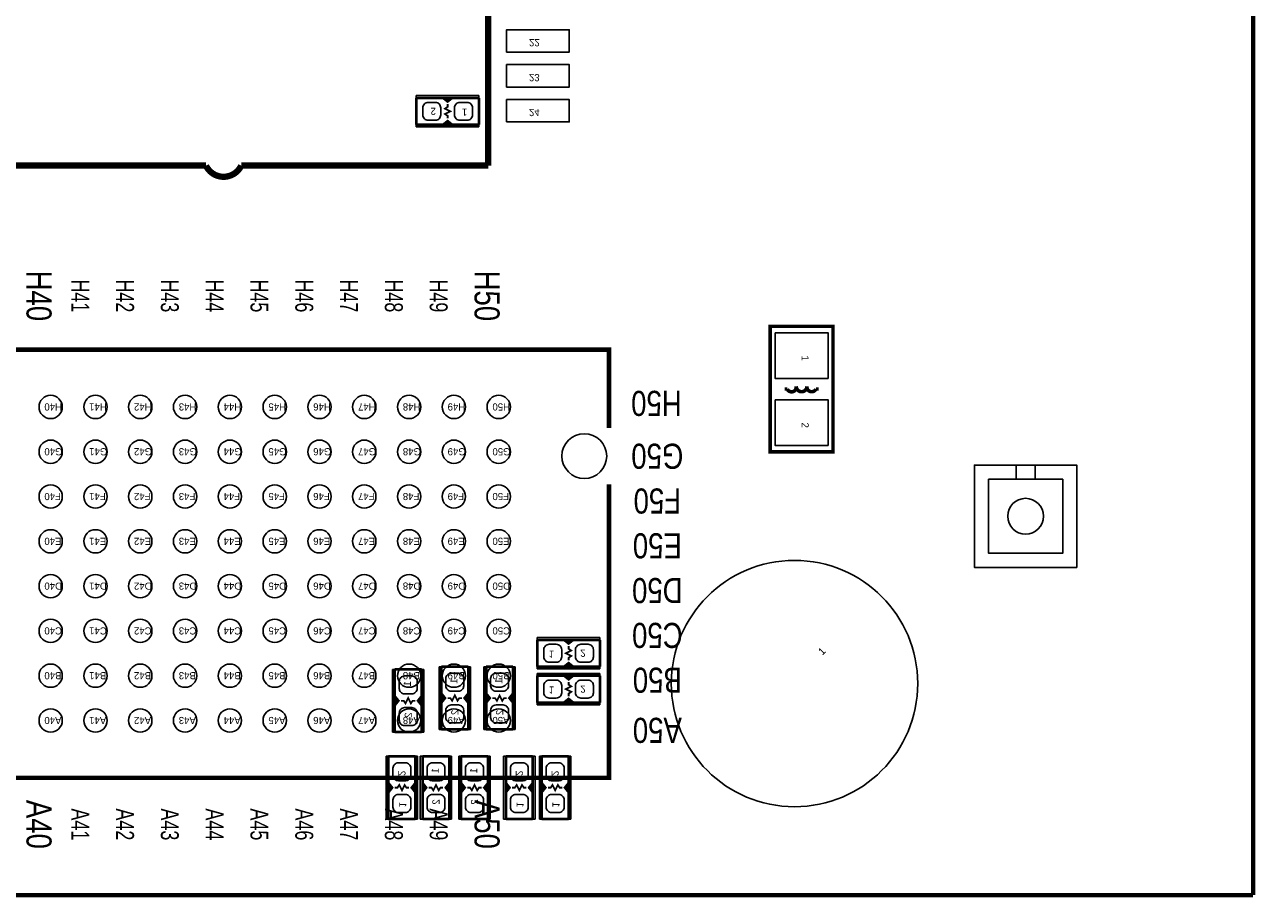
# Model space of a CAD drawing. Extents: x 0 to 180, y 0 to 69.
# Tile 11 of 15: x 62 to 97, y 0 to 25. Entities that reach past the tile are written whole.
import ezdxf
from ezdxf.enums import TextEntityAlignment as Align

# ---------------------------------------------------------------- set-up
doc = ezdxf.new("R2010")
doc.units = 0
for name, color, linetype in [('BG_OUTLINE', 254, 'CONTINUOUS'), ('PG_PIN_NUMBER', 231, 'CONTINUOUS'), ('PG_SILKSCREEN_BOTTOM', 200, 'CONTINUOUS'), ('PG_SILKSCREEN_TOP', 92, 'CONTINUOUS'), ('PIN_BOTTOM', 1, 'CONTINUOUS'), ('PIN_TOP', 150, 'CONTINUOUS')]:
    doc.layers.add(name, color=color, linetype=linetype)

msp = doc.modelspace()

# ---------------------------------------------------------------- linework, layer by layer
at = {"layer": 'BG_OUTLINE', "const_width": 0.127}
for points in [[(96.999806, 0), (96.999806, 69.000116)], [(0, 0), (96.999806, 0)]]:
    msp.add_lwpolyline(points, dxfattribs=at)
at = {"layer": 'PG_SILKSCREEN_BOTTOM'}
for points, const_width in [([(75.318112, 34.685986), (75.318112, 20.686014)], 0.1778), ([(67.317874, 20.686014), (60.317888, 20.686014)], 0.1778), ([(75.318112, 20.686014), (68.318126, 20.686014)], 0.1778), ([(76.708, 7.239), (77.47, 7.239), (77.597, 7.1374), (77.724, 7.239), (78.486, 7.239)], 0.0762), ([(76.708, 6.477), (76.708, 7.239)], 0.0762), ([(77.47, 7.239), (77.724, 7.239)], 0.0762), ([(77.597, 7.0612), (77.597, 6.985), (77.6732, 6.9342), (77.5208, 6.858), (77.6732, 6.7818), (77.597, 6.731), (77.597, 6.6548)], 0.0508), ([(77.5716, 7.2136), (77.6478, 7.2136)], 0.0762), ([(78.486, 7.239), (78.486, 6.477)], 0.0762), ([(72.6694, 4.6228), (72.6694, 5.3848), (72.771, 5.5118), (72.6694, 5.6388), (72.6694, 6.4008)], 0.0762), ([(72.6694, 6.4008), (73.4314, 6.4008)], 0.0762), ([(73.4314, 6.4008), (73.4314, 5.6388), (73.3298, 5.5118), (73.4314, 5.3848), (73.4314, 4.6228)], 0.0762), ([(73.9902, 4.699), (73.9902, 5.461), (74.0918, 5.588), (73.9902, 5.715), (73.9902, 6.477)], 0.0762), ([(73.9902, 6.477), (74.7522, 6.477)], 0.0762), ([(74.7522, 6.477), (74.7522, 5.715), (74.6506, 5.588), (74.7522, 5.461), (74.7522, 4.699)], 0.0762), ([(75.2602, 4.699), (75.2602, 5.461), (75.3618, 5.588), (75.2602, 5.715), (75.2602, 6.477)], 0.0762), ([(75.2602, 6.477), (76.0222, 6.477)], 0.0762), ([(76.0222, 6.477), (76.0222, 5.715), (75.9206, 5.588), (76.0222, 5.461), (76.0222, 4.699)], 0.0762), ([(78.486, 6.477), (77.724, 6.477), (77.597, 6.5786), (77.47, 6.477), (76.708, 6.477)], 0.0762), ([(77.47, 6.477), (77.724, 6.477)], 0.0762), ([(77.5716, 6.5278), (77.6478, 6.5278)], 0.0762), ([(76.708, 6.223), (77.47, 6.223), (77.597, 6.1214), (77.724, 6.223), (78.486, 6.223)], 0.0762), ([(76.708, 5.461), (76.708, 6.223)], 0.0762), ([(77.47, 6.223), (77.724, 6.223)], 0.0762), ([(77.597, 6.0452), (77.597, 5.969), (77.6732, 5.9182), (77.5208, 5.842), (77.6732, 5.7658), (77.597, 5.715), (77.597, 5.6388)], 0.0508), ([(77.5716, 6.1976), (77.6478, 6.1976)], 0.0762), ([(78.486, 6.223), (78.486, 5.461)], 0.0762), ([(72.6694, 5.6388), (72.6694, 5.3848)], 0.0762), ([(73.2536, 5.5118), (73.1774, 5.5118), (73.1266, 5.4356), (73.0504, 5.588), (72.9742, 5.4356), (72.9234, 5.5118), (72.8472, 5.5118)], 0.0508), ([(73.4314, 5.6388), (73.4314, 5.3848)], 0.0762), ([(73.9902, 5.715), (73.9902, 5.461)], 0.0762), ([(74.041, 5.6134), (74.041, 5.5372)], 0.0762), ([(74.5744, 5.588), (74.4982, 5.588), (74.4474, 5.5118), (74.3712, 5.6642), (74.295, 5.5118), (74.2442, 5.588), (74.168, 5.588)], 0.0508), ([(74.7268, 5.6134), (74.7268, 5.5372)], 0.0762), ([(74.7522, 5.715), (74.7522, 5.461)], 0.0762), ([(75.2602, 5.715), (75.2602, 5.461)], 0.0762), ([(75.311, 5.6134), (75.311, 5.5372)], 0.0762), ([(75.8444, 5.588), (75.7682, 5.588), (75.7174, 5.5118), (75.6412, 5.6642), (75.565, 5.5118), (75.5142, 5.588), (75.438, 5.588)], 0.0508), ([(75.9968, 5.6134), (75.9968, 5.5372)], 0.0762), ([(76.0222, 5.715), (76.0222, 5.461)], 0.0762), ([(78.486, 5.461), (77.724, 5.461), (77.597, 5.5626), (77.47, 5.461), (76.708, 5.461)], 0.0762), ([(72.7202, 5.5372), (72.7202, 5.461)], 0.0762), ([(73.406, 5.5372), (73.406, 5.461)], 0.0762), ([(77.47, 5.461), (77.724, 5.461)], 0.0762), ([(77.5716, 5.5118), (77.6478, 5.5118)], 0.0762), ([(73.4314, 4.6228), (72.6694, 4.6228)], 0.0762), ([(74.7522, 4.699), (73.9902, 4.699)], 0.0762), ([(76.0222, 4.699), (75.2602, 4.699)], 0.0762), ([(72.4916, 2.159), (72.4916, 2.921), (72.5932, 3.048), (72.4916, 3.175), (72.4916, 3.937)], 0.0762), ([(72.4916, 3.937), (73.2536, 3.937)], 0.0762), ([(73.2536, 3.937), (73.2536, 3.175), (73.152, 3.048), (73.2536, 2.921), (73.2536, 2.159)], 0.0762), ([(73.4568, 2.159), (73.4568, 2.921), (73.5584, 3.048), (73.4568, 3.175), (73.4568, 3.937)], 0.0762), ([(73.4568, 3.937), (74.2188, 3.937)], 0.0762), ([(74.2188, 3.937), (74.2188, 3.175), (74.1172, 3.048), (74.2188, 2.921), (74.2188, 2.159)], 0.0762), ([(74.549, 2.159), (74.549, 2.921), (74.6506, 3.048), (74.549, 3.175), (74.549, 3.937)], 0.0762), ([(74.549, 3.937), (75.311, 3.937)], 0.0762), ([(75.311, 3.937), (75.311, 3.175), (75.2094, 3.048), (75.311, 2.921), (75.311, 2.159)], 0.0762), ([(75.819, 2.159), (75.819, 2.921), (75.9206, 3.048), (75.819, 3.175), (75.819, 3.937)], 0.0762), ([(75.819, 3.937), (76.581, 3.937)], 0.0762), ([(76.581, 3.937), (76.581, 3.175), (76.4794, 3.048), (76.581, 2.921), (76.581, 2.159)], 0.0762), ([(76.835, 2.159), (76.835, 2.921), (76.9366, 3.048), (76.835, 3.175), (76.835, 3.937)], 0.0762), ([(76.835, 3.937), (77.597, 3.937)], 0.0762), ([(77.597, 3.937), (77.597, 3.175), (77.4954, 3.048), (77.597, 2.921), (77.597, 2.159)], 0.0762), ([(72.4916, 2.921), (72.4916, 3.175)], 0.0762), ([(72.6694, 3.048), (72.7456, 3.048), (72.7964, 3.1242), (72.8726, 2.9718), (72.9488, 3.1242), (72.9996, 3.048), (73.0758, 3.048)], 0.0508), ([(73.2536, 2.921), (73.2536, 3.175)], 0.0762), ([(73.4568, 3.175), (73.4568, 2.921)], 0.0762), ([(74.041, 3.048), (73.9648, 3.048), (73.914, 2.9718), (73.8378, 3.1242), (73.7616, 2.9718), (73.7108, 3.048), (73.6346, 3.048)], 0.0508), ([(74.2188, 3.175), (74.2188, 2.921)], 0.0762), ([(74.549, 3.175), (74.549, 2.921)], 0.0762), ([(75.1332, 3.048), (75.057, 3.048), (75.0062, 2.9718), (74.93, 3.1242), (74.8538, 2.9718), (74.803, 3.048), (74.7268, 3.048)], 0.0508), ([(75.311, 3.175), (75.311, 2.921)], 0.0762), ([(75.819, 2.921), (75.819, 3.175)], 0.0762), ([(75.9968, 3.048), (76.073, 3.048), (76.1238, 3.1242), (76.2, 2.9718), (76.2762, 3.1242), (76.327, 3.048), (76.4032, 3.048)], 0.0508), ([(76.581, 2.921), (76.581, 3.175)], 0.0762), ([(76.835, 2.921), (76.835, 3.175)], 0.0762), ([(77.0128, 3.048), (77.089, 3.048), (77.1398, 3.1242), (77.216, 2.9718), (77.2922, 3.1242), (77.343, 3.048), (77.4192, 3.048)], 0.0508), ([(77.597, 2.921), (77.597, 3.175)], 0.0762), ([(72.517, 3.0226), (72.517, 3.0988)], 0.0762), ([(73.2028, 3.0226), (73.2028, 3.0988)], 0.0762), ([(73.5076, 3.0734), (73.5076, 2.9972)], 0.0762), ([(74.1934, 3.0734), (74.1934, 2.9972)], 0.0762), ([(74.5998, 3.0734), (74.5998, 2.9972)], 0.0762), ([(75.2856, 3.0734), (75.2856, 2.9972)], 0.0762), ([(75.8444, 3.0226), (75.8444, 3.0988)], 0.0762), ([(76.5302, 3.0226), (76.5302, 3.0988)], 0.0762), ([(76.8604, 3.0226), (76.8604, 3.0988)], 0.0762), ([(77.5462, 3.0226), (77.5462, 3.0988)], 0.0762), ([(73.2536, 2.159), (72.4916, 2.159)], 0.0762), ([(74.2188, 2.159), (73.4568, 2.159)], 0.0762), ([(75.311, 2.159), (74.549, 2.159)], 0.0762), ([(76.581, 2.159), (75.819, 2.159)], 0.0762), ([(77.597, 2.159), (76.835, 2.159)], 0.0762)]:
    msp.add_lwpolyline(points, dxfattribs=dict(at, const_width=const_width))
at = {"layer": 'PG_SILKSCREEN_BOTTOM', "const_width": 0.1778}
msp.add_lwpolyline([(68.318126, 20.686014, -0.634948), (67.317874, 20.686014)], format="xyb", dxfattribs=at)
at = {"layer": 'PG_SILKSCREEN_BOTTOM'}
for points in [[(76.708, 7.3025), (78.486, 7.3025)], [(76.708, 6.4135), (76.708, 7.3025)], [(78.486, 7.3025), (78.486, 6.4135)], [(72.6059, 4.6228), (72.6059, 6.4008)], [(72.6059, 6.4008), (73.4949, 6.4008)], [(73.4949, 6.4008), (73.4949, 4.6228)], [(73.9267, 4.699), (73.9267, 6.477)], [(73.9267, 6.477), (74.8157, 6.477)], [(74.8157, 6.477), (74.8157, 4.699)], [(75.1967, 4.699), (75.1967, 6.477)], [(75.1967, 6.477), (76.0857, 6.477)], [(76.0857, 6.477), (76.0857, 4.699)], [(78.486, 6.4135), (76.708, 6.4135)], [(76.708, 6.2865), (78.486, 6.2865)], [(76.708, 5.3975), (76.708, 6.2865)], [(78.486, 6.2865), (78.486, 5.3975)], [(78.486, 5.3975), (76.708, 5.3975)], [(73.4949, 4.6228), (72.6059, 4.6228)], [(74.8157, 4.699), (73.9267, 4.699)], [(76.0857, 4.699), (75.1967, 4.699)], [(72.4281, 2.159), (72.4281, 3.937)], [(72.4281, 3.937), (73.3171, 3.937)], [(73.3171, 3.937), (73.3171, 2.159)], [(73.3933, 2.159), (73.3933, 3.937)], [(73.3933, 3.937), (74.2823, 3.937)], [(74.2823, 3.937), (74.2823, 2.159)], [(74.4855, 2.159), (74.4855, 3.937)], [(74.4855, 3.937), (75.3745, 3.937)], [(75.3745, 3.937), (75.3745, 2.159)], [(75.7555, 2.159), (75.7555, 3.937)], [(75.7555, 3.937), (76.6445, 3.937)], [(76.6445, 3.937), (76.6445, 2.159)], [(76.7715, 2.159), (76.7715, 3.937)], [(76.7715, 3.937), (77.6605, 3.937)], [(77.6605, 3.937), (77.6605, 2.159)], [(73.3171, 2.159), (72.4281, 2.159)], [(74.2823, 2.159), (73.3933, 2.159)], [(75.3745, 2.159), (74.4855, 2.159)], [(76.6445, 2.159), (75.7555, 2.159)], [(77.6605, 2.159), (76.7715, 2.159)]]:
    msp.add_lwpolyline(points, dxfattribs=at)
at = {"layer": 'PG_SILKSCREEN_TOP'}
for points, const_width in [([(75.057, 22.606), (74.295, 22.606), (74.168, 22.5044), (74.041, 22.606), (73.279, 22.606)], 0.0762), ([(73.279, 22.606), (73.279, 21.844)], 0.0762), ([(74.295, 22.606), (74.041, 22.606)], 0.0762), ([(74.168, 22.4282), (74.168, 22.352), (74.0918, 22.3012), (74.2442, 22.225), (74.0918, 22.1488), (74.168, 22.098), (74.168, 22.0218)], 0.0508), ([(74.1934, 22.5806), (74.1172, 22.5806)], 0.0762), ([(75.057, 21.844), (75.057, 22.606)], 0.0762), ([(73.279, 21.844), (74.041, 21.844), (74.168, 21.9456), (74.295, 21.844), (75.057, 21.844)], 0.0762), ([(74.295, 21.844), (74.041, 21.844)], 0.0762), ([(74.1934, 21.8948), (74.1172, 21.8948)], 0.0762), ([(83.312, 12.573), (85.09, 12.573), (85.09, 16.129), (83.312, 16.129), (83.312, 12.573)], 0.1016), ([(78.741016, 11.647678), (78.741016, 3.327654), (10.261092, 3.327654), (10.261092, 8.637778), (9.371076, 8.637778), (9.371076, 10.157714), (10.261092, 10.157714), (10.261092, 15.467838), (78.741016, 15.467838), (78.741016, 13.247624)], 0.127), ([(83.7184, 14.351), (83.7946, 14.351)], 0.1016), ([(84.6836, 14.351), (84.6074, 14.351)], 0.1016)]:
    msp.add_lwpolyline(points, dxfattribs=dict(at, const_width=const_width))
for points in [[(75.057, 22.6695), (73.279, 22.6695)], [(73.279, 22.6695), (73.279, 21.7805)], [(75.057, 21.7805), (75.057, 22.6695)], [(73.279, 21.7805), (75.057, 21.7805)]]:
    msp.add_lwpolyline(points, dxfattribs=at)
at = {"layer": 'PG_SILKSCREEN_TOP', "const_width": 0.1016}
for points in [[(84.0486, 14.4272, -0.882782), (83.7946, 14.351)], [(84.3534, 14.4272, -1), (84.0486, 14.4272)], [(84.6074, 14.351, -0.856471), (84.3534, 14.4272)]]:
    msp.add_lwpolyline(points, format="xyb", dxfattribs=at)
at = {"layer": 'PIN_BOTTOM'}
for points in [[(75.839066, 23.903432), (77.617066, 23.903432), (77.617066, 24.538432), (75.839066, 24.538432)], [(75.839066, 22.913594), (77.617066, 22.913594), (77.617066, 23.548594), (75.839066, 23.548594)], [(75.839066, 21.923502), (77.617066, 21.923502), (77.617066, 22.558502), (75.839066, 22.558502)], [(92.001086, 9.294114), (92.001086, 12.194286), (90.280998, 12.194286), (90.280998, 11.794236), (91.601036, 11.794236), (91.601036, 9.694164), (89.500964, 9.694164), (89.500964, 11.794236), (90.279982, 11.794236), (90.279982, 12.194286), (89.100914, 12.194286), (89.100914, 9.294114)]]:
    msp.add_lwpolyline(points, close=True, dxfattribs=at)
for points in [[(76.89342, 6.9596, -0.414214), (77.04582, 7.112), (77.24902, 7.112, -0.414214), (77.40142, 6.9596), (77.40142, 6.7564, -0.414214), (77.24902, 6.604), (77.04582, 6.604, -0.414214), (76.89342, 6.7564)], [(77.79258, 6.9596, -0.414214), (77.94498, 7.112), (78.14818, 7.112, -0.414214), (78.30058, 6.9596), (78.30058, 6.7564, -0.414214), (78.14818, 6.604), (77.94498, 6.604, -0.414214), (77.79258, 6.7564)], [(74.4728, 6.29158, -0.414214), (74.6252, 6.13918), (74.6252, 5.93598, -0.414214), (74.4728, 5.78358), (74.2696, 5.78358, -0.414214), (74.1172, 5.93598), (74.1172, 6.13918, -0.414214), (74.2696, 6.29158)], [(75.7428, 6.29158, -0.414214), (75.8952, 6.13918), (75.8952, 5.93598, -0.414214), (75.7428, 5.78358), (75.5396, 5.78358, -0.414214), (75.3872, 5.93598), (75.3872, 6.13918, -0.414214), (75.5396, 6.29158)], [(73.152, 6.21538, -0.414214), (73.3044, 6.06298), (73.3044, 5.85978, -0.414214), (73.152, 5.70738), (72.9488, 5.70738, -0.414214), (72.7964, 5.85978), (72.7964, 6.06298, -0.414214), (72.9488, 6.21538)], [(76.89342, 5.9436, -0.414214), (77.04582, 6.096), (77.24902, 6.096, -0.414214), (77.40142, 5.9436), (77.40142, 5.7404, -0.414214), (77.24902, 5.588), (77.04582, 5.588, -0.414214), (76.89342, 5.7404)], [(77.79258, 5.9436, -0.414214), (77.94498, 6.096), (78.14818, 6.096, -0.414214), (78.30058, 5.9436), (78.30058, 5.7404, -0.414214), (78.14818, 5.588), (77.94498, 5.588, -0.414214), (77.79258, 5.7404)], [(73.152, 5.31622, -0.414214), (73.3044, 5.16382), (73.3044, 4.96062, -0.414214), (73.152, 4.80822), (72.9488, 4.80822, -0.414214), (72.7964, 4.96062), (72.7964, 5.16382, -0.414214), (72.9488, 5.31622)], [(74.4728, 5.39242, -0.414214), (74.6252, 5.24002), (74.6252, 5.03682, -0.414214), (74.4728, 4.88442), (74.2696, 4.88442, -0.414214), (74.1172, 5.03682), (74.1172, 5.24002, -0.414214), (74.2696, 5.39242)], [(75.7428, 5.39242, -0.414214), (75.8952, 5.24002), (75.8952, 5.03682, -0.414214), (75.7428, 4.88442), (75.5396, 4.88442, -0.414214), (75.3872, 5.03682), (75.3872, 5.24002, -0.414214), (75.5396, 5.39242)], [(72.771, 3.24358, -0.414214), (72.6186, 3.39598), (72.6186, 3.59918, -0.414214), (72.771, 3.75158), (72.9742, 3.75158, -0.414214), (73.1266, 3.59918), (73.1266, 3.39598, -0.414214), (72.9742, 3.24358)], [(73.9394, 3.75158, -0.414214), (74.0918, 3.59918), (74.0918, 3.39598, -0.414214), (73.9394, 3.24358), (73.7362, 3.24358, -0.414214), (73.5838, 3.39598), (73.5838, 3.59918, -0.414214), (73.7362, 3.75158)], [(75.0316, 3.75158, -0.414214), (75.184, 3.59918), (75.184, 3.39598, -0.414214), (75.0316, 3.24358), (74.8284, 3.24358, -0.414214), (74.676, 3.39598), (74.676, 3.59918, -0.414214), (74.8284, 3.75158)], [(76.0984, 3.24358, -0.414214), (75.946, 3.39598), (75.946, 3.59918, -0.414214), (76.0984, 3.75158), (76.3016, 3.75158, -0.414214), (76.454, 3.59918), (76.454, 3.39598, -0.414214), (76.3016, 3.24358)], [(77.1144, 3.24358, -0.414214), (76.962, 3.39598), (76.962, 3.59918, -0.414214), (77.1144, 3.75158), (77.3176, 3.75158, -0.414214), (77.47, 3.59918), (77.47, 3.39598, -0.414214), (77.3176, 3.24358)], [(72.771, 2.34442, -0.414214), (72.6186, 2.49682), (72.6186, 2.70002, -0.414214), (72.771, 2.85242), (72.9742, 2.85242, -0.414214), (73.1266, 2.70002), (73.1266, 2.49682, -0.414214), (72.9742, 2.34442)], [(73.9394, 2.85242, -0.414214), (74.0918, 2.70002), (74.0918, 2.49682, -0.414214), (73.9394, 2.34442), (73.7362, 2.34442, -0.414214), (73.5838, 2.49682), (73.5838, 2.70002, -0.414214), (73.7362, 2.85242)], [(75.0316, 2.85242, -0.414214), (75.184, 2.70002), (75.184, 2.49682, -0.414214), (75.0316, 2.34442), (74.8284, 2.34442, -0.414214), (74.676, 2.49682), (74.676, 2.70002, -0.414214), (74.8284, 2.85242)], [(76.0984, 2.34442, -0.414214), (75.946, 2.49682), (75.946, 2.70002, -0.414214), (76.0984, 2.85242), (76.3016, 2.85242, -0.414214), (76.454, 2.70002), (76.454, 2.49682, -0.414214), (76.3016, 2.34442)], [(77.1144, 2.34442, -0.414214), (76.962, 2.49682), (76.962, 2.70002, -0.414214), (77.1144, 2.85242), (77.3176, 2.85242, -0.414214), (77.47, 2.70002), (77.47, 2.49682, -0.414214), (77.3176, 2.34442)]]:
    msp.add_lwpolyline(points, format="xyb", close=True, dxfattribs=at)
for centre, radius in [((78.040992, 12.447778), 0.635), ((90.551, 10.7442), 0.508), ((84.000086, 5.999988), 3.4925)]:
    msp.add_circle(centre, radius, dxfattribs=at)
at = {"layer": 'PIN_TOP'}
for points in [[(73.97242, 22.3266, 0.414214), (73.82002, 22.479), (73.61682, 22.479, 0.414214), (73.46442, 22.3266), (73.46442, 22.1234, 0.414214), (73.61682, 21.971), (73.82002, 21.971, 0.414214), (73.97242, 22.1234)], [(74.87158, 22.3266, 0.414214), (74.71918, 22.479), (74.51598, 22.479, 0.414214), (74.36358, 22.3266), (74.36358, 22.1234, 0.414214), (74.51598, 21.971), (74.71918, 21.971, 0.414214), (74.87158, 22.1234)]]:
    msp.add_lwpolyline(points, format="xyb", close=True, dxfattribs=at)
for points in [[(83.4517, 15.94866), (84.9503, 15.94866), (84.9503, 14.65326), (83.4517, 14.65326)], [(83.4517, 14.04874), (84.9503, 14.04874), (84.9503, 12.75334), (83.4517, 12.75334)], [(89.100914, 9.294114), (89.100914, 12.194286), (90.821002, 12.194286), (90.821002, 11.794236), (89.500964, 11.794236), (89.500964, 9.694164), (91.601036, 9.694164), (91.601036, 11.794236), (90.822018, 11.794236), (90.822018, 12.194286), (92.001086, 12.194286), (92.001086, 9.294114)]]:
    msp.add_lwpolyline(points, close=True, dxfattribs=at)
for centre, radius in [((62.916054, 13.842746), 0.3302), ((64.186054, 13.842746), 0.3302), ((65.456054, 13.842746), 0.3302), ((66.726054, 13.842746), 0.3302), ((67.996054, 13.842746), 0.3302), ((69.266054, 13.842746), 0.3302), ((70.536054, 13.842746), 0.3302), ((71.806054, 13.842746), 0.3302), ((73.076054, 13.842746), 0.3302), ((74.346054, 13.842746), 0.3302), ((75.616054, 13.842746), 0.3302), ((78.040992, 12.447778), 0.635), ((62.916054, 12.572746), 0.3302), ((64.186054, 12.572746), 0.3302), ((65.456054, 12.572746), 0.3302), ((66.726054, 12.572746), 0.3302), ((67.996054, 12.572746), 0.3302), ((69.266054, 12.572746), 0.3302), ((70.536054, 12.572746), 0.3302), ((71.806054, 12.572746), 0.3302), ((73.076054, 12.572746), 0.3302), ((74.346054, 12.572746), 0.3302), ((75.616054, 12.572746), 0.3302), ((62.916054, 11.302746), 0.3302), ((64.186054, 11.302746), 0.3302), ((65.456054, 11.302746), 0.3302), ((66.726054, 11.302746), 0.3302), ((67.996054, 11.302746), 0.3302), ((69.266054, 11.302746), 0.3302), ((70.536054, 11.302746), 0.3302), ((71.806054, 11.302746), 0.3302), ((73.076054, 11.302746), 0.3302), ((74.346054, 11.302746), 0.3302), ((75.616054, 11.302746), 0.3302), ((90.551, 10.7442), 0.508), ((62.916054, 10.032746), 0.3302), ((64.186054, 10.032746), 0.3302), ((65.456054, 10.032746), 0.3302), ((66.726054, 10.032746), 0.3302), ((67.996054, 10.032746), 0.3302), ((69.266054, 10.032746), 0.3302), ((70.536054, 10.032746), 0.3302), ((71.806054, 10.032746), 0.3302), ((73.076054, 10.032746), 0.3302), ((74.346054, 10.032746), 0.3302), ((75.616054, 10.032746), 0.3302), ((84.000086, 5.999988), 3.4925), ((62.916054, 8.762746), 0.3302), ((64.186054, 8.762746), 0.3302), ((65.456054, 8.762746), 0.3302), ((66.726054, 8.762746), 0.3302), ((67.996054, 8.762746), 0.3302), ((69.266054, 8.762746), 0.3302), ((70.536054, 8.762746), 0.3302), ((71.806054, 8.762746), 0.3302), ((73.076054, 8.762746), 0.3302), ((74.346054, 8.762746), 0.3302), ((75.616054, 8.762746), 0.3302), ((62.916054, 7.492746), 0.3302), ((64.186054, 7.492746), 0.3302), ((65.456054, 7.492746), 0.3302), ((66.726054, 7.492746), 0.3302), ((67.996054, 7.492746), 0.3302), ((69.266054, 7.492746), 0.3302), ((70.536054, 7.492746), 0.3302), ((71.806054, 7.492746), 0.3302), ((73.076054, 7.492746), 0.3302), ((74.346054, 7.492746), 0.3302), ((75.616054, 7.492746), 0.3302), ((62.916054, 6.222746), 0.3302), ((64.186054, 6.222746), 0.3302), ((65.456054, 6.222746), 0.3302), ((66.726054, 6.222746), 0.3302), ((67.996054, 6.222746), 0.3302), ((69.266054, 6.222746), 0.3302), ((70.536054, 6.222746), 0.3302), ((71.806054, 6.222746), 0.3302), ((73.076054, 6.222746), 0.3302), ((74.346054, 6.222746), 0.3302), ((75.616054, 6.222746), 0.3302), ((62.916054, 4.952746), 0.3302), ((64.186054, 4.952746), 0.3302), ((65.456054, 4.952746), 0.3302), ((66.726054, 4.952746), 0.3302), ((67.996054, 4.952746), 0.3302), ((69.266054, 4.952746), 0.3302), ((70.536054, 4.952746), 0.3302), ((71.806054, 4.952746), 0.3302), ((73.076054, 4.952746), 0.3302), ((74.346054, 4.952746), 0.3302), ((75.616054, 4.952746), 0.3302)]:
    msp.add_circle(centre, radius, dxfattribs=at)

# ---------------------------------------------------------------- texts
at = {"layer": 'PG_PIN_NUMBER', "text_generation_flag": 2}
for s, rotation, p in [('22', 180, (76.474066, 24.271732)), ('23', 180, (76.474066, 23.281894)), ('24', 180, (76.474066, 22.291802)), ('1', 180, (77.0382, 6.9342)), ('2', 180, (77.9272, 6.9596)), ('1', 90, (73.1266, 6.0706)), ('1', 90, (74.4474, 6.1468)), ('1', 90, (75.7174, 6.1468)), ('2', 180, (77.9272, 5.9436)), ('1', 180, (77.0382, 5.9182)), ('2', 90, (74.4728, 5.2578)), ('2', 90, (75.7428, 5.2578)), ('2', 90, (73.152, 5.1816)), ('2', 270, (72.771, 3.3782)), ('1', 90, (73.914, 3.6068)), ('1', 90, (75.0062, 3.6068)), ('2', 270, (76.0984, 3.3782)), ('2', 270, (77.1144, 3.3782)), ('1', 270, (72.7964, 2.4892)), ('2', 90, (73.9394, 2.7178)), ('2', 90, (75.0316, 2.7178)), ('1', 270, (76.1238, 2.4892)), ('1', 270, (77.1398, 2.4892))]:
    msp.add_text(s, height=0.2032, rotation=rotation, dxfattribs=at).set_placement(p)
at = {"layer": 'PG_PIN_NUMBER'}
for s, rotation, p in [('2', 180, (73.8378, 22.3266)), ('1', 180, (74.7268, 22.3012)), ('1', 270, (84.201, 15.30096)), ('2', 270, (84.201, 13.40104))]:
    msp.add_text(s, height=0.2032, rotation=rotation, dxfattribs=at).set_placement(p)
for s, rotation, p in [('H40', 180, (62.738254, 13.944346)), ('H41', 180, (64.008254, 13.944346)), ('H42', 180, (65.278254, 13.944346)), ('H43', 180, (66.548254, 13.944346)), ('H44', 180, (67.818254, 13.944346)), ('H45', 180, (69.088254, 13.944346)), ('H46', 180, (70.358254, 13.944346)), ('H47', 180, (71.628254, 13.944346)), ('H48', 180, (72.898254, 13.944346)), ('H49', 180, (74.168254, 13.944346)), ('H50', 180, (75.438254, 13.944346)), ('G40', 180, (62.738254, 12.674346)), ('G41', 180, (64.008254, 12.674346)), ('G42', 180, (65.278254, 12.674346)), ('G43', 180, (66.548254, 12.674346)), ('G44', 180, (67.818254, 12.674346)), ('G45', 180, (69.088254, 12.674346)), ('G46', 180, (70.358254, 12.674346)), ('G47', 180, (71.628254, 12.674346)), ('G48', 180, (72.898254, 12.674346)), ('G49', 180, (74.168254, 12.674346)), ('G50', 180, (75.438254, 12.674346)), ('F40', 180, (62.738254, 11.404346)), ('F41', 180, (64.008254, 11.404346)), ('F42', 180, (65.278254, 11.404346)), ('F43', 180, (66.548254, 11.404346)), ('F44', 180, (67.818254, 11.404346)), ('F45', 180, (69.088254, 11.404346)), ('F46', 180, (70.358254, 11.404346)), ('F47', 180, (71.628254, 11.404346)), ('F48', 180, (72.898254, 11.404346)), ('F49', 180, (74.168254, 11.404346)), ('F50', 180, (75.438254, 11.404346)), ('E40', 180, (62.738254, 10.134346)), ('E41', 180, (64.008254, 10.134346)), ('E42', 180, (65.278254, 10.134346)), ('E43', 180, (66.548254, 10.134346)), ('E44', 180, (67.818254, 10.134346)), ('E45', 180, (69.088254, 10.134346)), ('E46', 180, (70.358254, 10.134346)), ('E47', 180, (71.628254, 10.134346)), ('E48', 180, (72.898254, 10.134346)), ('E49', 180, (74.168254, 10.134346)), ('E50', 180, (75.438254, 10.134346)), ('D40', 180, (62.738254, 8.864346)), ('D41', 180, (64.008254, 8.864346)), ('D42', 180, (65.278254, 8.864346)), ('D43', 180, (66.548254, 8.864346)), ('D44', 180, (67.818254, 8.864346)), ('D45', 180, (69.088254, 8.864346)), ('D46', 180, (70.358254, 8.864346)), ('D47', 180, (71.628254, 8.864346)), ('D48', 180, (72.898254, 8.864346)), ('D49', 180, (74.168254, 8.864346)), ('D50', 180, (75.438254, 8.864346)), ('C40', 180, (62.738254, 7.594346)), ('C41', 180, (64.008254, 7.594346)), ('C42', 180, (65.278254, 7.594346)), ('C43', 180, (66.548254, 7.594346)), ('C44', 180, (67.818254, 7.594346)), ('C45', 180, (69.088254, 7.594346)), ('C46', 180, (70.358254, 7.594346)), ('C47', 180, (71.628254, 7.594346)), ('C48', 180, (72.898254, 7.594346)), ('C49', 180, (74.168254, 7.594346)), ('C50', 180, (75.438254, 7.594346)), ('1', 45, (84.89823, 6.898132)), ('B40', 180, (62.738254, 6.324346)), ('B41', 180, (64.008254, 6.324346)), ('B42', 180, (65.278254, 6.324346)), ('B43', 180, (66.548254, 6.324346)), ('B44', 180, (67.818254, 6.324346)), ('B45', 180, (69.088254, 6.324346)), ('B46', 180, (70.358254, 6.324346)), ('B47', 180, (71.628254, 6.324346)), ('B48', 180, (72.898254, 6.324346)), ('B49', 180, (74.168254, 6.324346)), ('B50', 180, (75.438254, 6.324346)), ('A40', 180, (62.738254, 5.054346)), ('A41', 180, (64.008254, 5.054346)), ('A42', 180, (65.278254, 5.054346)), ('A43', 180, (66.548254, 5.054346)), ('A44', 180, (67.818254, 5.054346)), ('A45', 180, (69.088254, 5.054346)), ('A46', 180, (70.358254, 5.054346)), ('A47', 180, (71.628254, 5.054346)), ('A48', 180, (72.898254, 5.054346)), ('A49', 180, (74.168254, 5.054346)), ('A50', 180, (75.438254, 5.054346))]:
    msp.add_text(s, height=0.2032, rotation=rotation, dxfattribs=at).set_placement(p, align=Align.RIGHT)
at = {"layer": 'PG_SILKSCREEN_TOP'}
for s, height, rotation, width, p in [('H40', 0.7112, 270, 0.821429, (62.230254, 16.992346)), ('H50', 0.7112, 270, 0.821429, (74.930254, 16.992346)), ('H41', 0.508, 270, 0.75, (63.500254, 16.992346)), ('H42', 0.508, 270, 0.75, (64.770254, 16.992346)), ('H43', 0.508, 270, 0.75, (66.040254, 16.992346)), ('H44', 0.508, 270, 0.75, (67.310254, 16.992346)), ('H45', 0.508, 270, 0.75, (68.580254, 16.992346)), ('H46', 0.508, 270, 0.75, (69.850254, 16.992346)), ('H47', 0.508, 270, 0.75, (71.120254, 16.992346)), ('H48', 0.508, 270, 0.75, (72.390254, 16.992346)), ('H49', 0.508, 270, 0.75, (73.660254, 16.992346)), ('H50', 0.7112, 180, 0.821429, (80.086454, 14.299946)), ('G50', 0.7112, 180, 0.821429, (80.111854, 12.801346)), ('F50', 0.7112, 180, 0.821429, (80.111854, 11.531346)), ('E50', 0.7112, 180, 0.821429, (80.111854, 10.261346)), ('D50', 0.7112, 180, 0.821429, (80.111854, 8.991346)), ('C50', 0.7112, 180, 0.821429, (80.111854, 7.721346)), ('B50', 0.7112, 180, 0.821429, (80.111854, 6.451346)), ('A50', 0.7112, 180, 0.821429, (80.111854, 5.028946)), ('A40', 0.7112, 270, 0.821429, (62.230254, 2.006346)), ('A41', 0.508, 270, 0.75, (63.500254, 2.006346)), ('A42', 0.508, 270, 0.75, (64.770254, 2.006346)), ('A43', 0.508, 270, 0.75, (66.040254, 2.006346)), ('A44', 0.508, 270, 0.75, (67.310254, 2.006346)), ('A45', 0.508, 270, 0.75, (68.580254, 2.006346)), ('A46', 0.508, 270, 0.75, (69.850254, 2.006346)), ('A47', 0.508, 270, 0.75, (71.120254, 2.006346)), ('A48', 0.508, 270, 0.75, (72.390254, 2.006346)), ('A49', 0.508, 270, 0.75, (73.660254, 2.006346)), ('A50', 0.7112, 270, 0.821429, (74.930254, 2.006346))]:
    msp.add_text(s, height=height, rotation=rotation, dxfattribs=dict(at, width=width)).set_placement(p, align=Align.CENTER)

doc.saveas('drawing.dxf')
